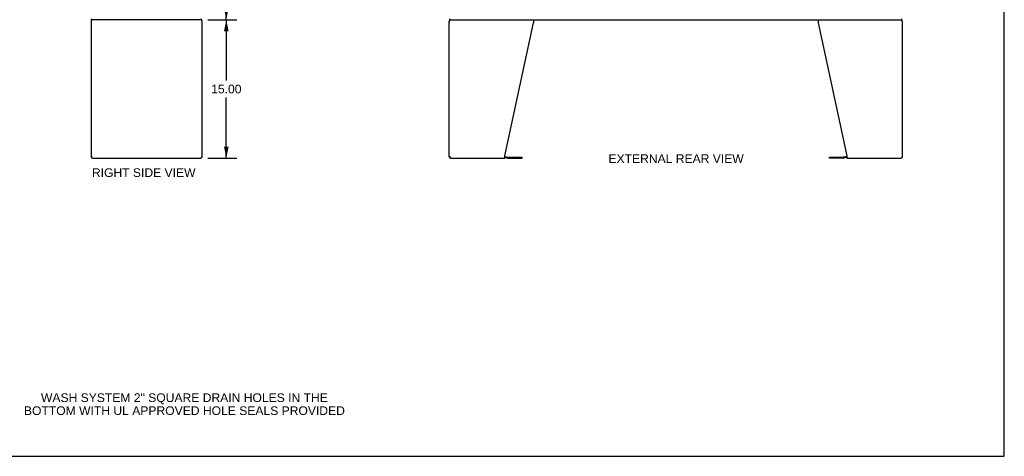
# Model space of a CAD drawing. Header units: inches. Extents: x 0 to 212, y 0 to 138.
# Tile 75 of 80: x 106 to 212, y 0 to 47. Entities that reach past the tile are written whole.
import ezdxf

# ---------------------------------------------------------------- set-up
doc = ezdxf.new("R2010")
doc.units = ezdxf.units.IN
doc.header["$LTSCALE"] = 11.6875
doc.header["$MEASUREMENT"] = 0
doc.layers.get('0').update_dxf_attribs({"linetype": 'CONTINUOUS'})
doc.layers.add('DIMENSIONS', color=7, linetype='CONTINUOUS')
doc.styles.get("Standard").update_dxf_attribs({"font": 'arial.ttf'})
doc.dimstyles.new('DIMSTYLE_1', dxfattribs={"dimtxt": 0.9375, "dimasz": 1.25, "dimexe": 0.09, "dimexo": 0.07, "dimgap": 0.0375, "dimtad": 0, "dimtih": 1, "dimtoh": 1, "dimzin": 4, "dimdsep": 46, "dimtxsty": 'Standard', "dimblk": '_FILLED', "dimblk1": '_FILLED', "dimblk2": '_FILLED', "dimcen": 0.09, "dimadec": 3, "dimazin": 1, "dimtfac": 1, "dimtdec": 3, "dimtofl": 0, "dimtmove": 0, "dimatfit": 3, "dimldrblk": '_FILLED', "dimfxl": 0, "dimtolj": 1, "dimtzin": 4, "dimarcsym": 0})

# ---------------------------------------------------------------- blocks, each defined once
blk = doc.blocks.new('_FILLED')
at = {"color": 0, "linetype": 'ByBlock'}
blk.add_solid([(0, 0), (-1, 0.2), (-1, -0.2)], dxfattribs=at)
blk = doc.blocks.new('*D8')
at = {"layer": 'DIMENSIONS', "color": 2, "linetype": 'Continuous'}
for p, q in [((126.56, 107.25), (129.48, 107.25)), ((128.36, 107.25), (128.36, 78.19)), ((128.36, 47.25), (128.36, 76.32)), ((126.56, 47.25), (129.48, 47.25))]:
    blk.add_line(p, q, dxfattribs=at)
at = {"layer": 'DIMENSIONS', "color": 2, "linetype": 'Continuous', "xscale": 1.25, "yscale": 1.25, "zscale": 1.25}
for p, rotation in [((128.36, 107.25), 90), ((128.36, 47.25), 270)]:
    blk.add_blockref('_FILLED', p, dxfattribs=dict(at, rotation=rotation))
at = {"layer": 'DIMENSIONS', "color": 2, "linetype": 'Continuous', "insert": (128.36, 77.72), "char_height": 0.938, "width": 3.276, "attachment_point": 2, "line_spacing_factor": 0.9}
blk.add_mtext('60.00', dxfattribs=at)
blk = doc.blocks.new('*D9')
at = {"layer": 'DIMENSIONS', "color": 2, "linetype": 'Continuous'}
for p, q in [((126.37, 47.25), (129.48, 47.25)), ((128.36, 47.25), (128.36, 40.69)), ((128.36, 32.25), (128.36, 38.82)), ((126.37, 32.25), (129.48, 32.25))]:
    blk.add_line(p, q, dxfattribs=at)
at = {"layer": 'DIMENSIONS', "color": 2, "linetype": 'Continuous', "xscale": 1.25, "yscale": 1.25, "zscale": 1.25}
for p, rotation in [((128.36, 47.25), 90), ((128.36, 32.25), 270)]:
    blk.add_blockref('_FILLED', p, dxfattribs=dict(at, rotation=rotation))
at = {"layer": 'DIMENSIONS', "color": 2, "linetype": 'Continuous', "insert": (128.36, 40.22), "char_height": 0.938, "width": 3.276, "attachment_point": 2, "line_spacing_factor": 0.9}
blk.add_mtext('15.00', dxfattribs=at)

msp = doc.modelspace()

# ---------------------------------------------------------------- linework, layer by layer
at = {"color": 7, "linetype": 'Continuous'}
for p, q in [((212.5, 0), (212.5, 137.5)), ((113.792, 47.254), (113.792, 47.358)), ((125.688, 47.254), (113.792, 47.254)), ((125.688, 47.254), (125.688, 47.358)), ((152.526, 47.254), (152.526, 47.358)), ((152.526, 47.254), (201.422, 47.254)), ((201.422, 47.254), (201.422, 47.358)), ((113.865, 32.374), (113.865, 32.447)), ((152.601, 32.373), (152.601, 32.446)), ((158.474, 32.354), (158.814, 32.263)), ((158.857, 32.257), (160.343, 32.257)), ((160.343, 32.257), (160.343, 32.361)), ((193.606, 32.257), (193.606, 32.361)), ((195.092, 32.257), (193.606, 32.257)), ((195.474, 32.354), (195.135, 32.263)), ((0, 0), (212.5, 0))]:
    msp.add_line(p, q, dxfattribs=at)
at = {"color": 3, "linetype": 'Continuous'}
for p, q in [((113.74, 47.088), (113.74, 32.421)), ((125.74, 32.421), (125.74, 47.088)), ((152.474, 32.421), (152.474, 47.088)), ((158.474, 32.503), (161.598, 46.914)), ((161.598, 47.254), (161.598, 46.914)), ((192.351, 47.254), (192.351, 46.914)), ((192.351, 46.914), (195.474, 32.503)), ((201.474, 32.421), (201.474, 47.088)), ((113.906, 32.254), (125.573, 32.254)), ((152.641, 32.254), (158.474, 32.254)), ((158.474, 32.254), (158.474, 32.503)), ((158.491, 32.457), (158.84, 32.363)), ((158.857, 32.361), (160.343, 32.361)), ((193.606, 32.361), (195.092, 32.361)), ((195.457, 32.457), (195.108, 32.363)), ((195.474, 32.503), (195.474, 32.254)), ((195.474, 32.254), (201.308, 32.254))]:
    msp.add_line(p, q, dxfattribs=at)
at = {"color": 7, "linetype": 'Continuous'}
msp.add_lwpolyline([(113.775, 47.292), (113.776, 47.287), (113.776, 47.282), (113.777, 47.278), (113.778, 47.274), (113.779, 47.27), (113.78, 47.267), (113.781, 47.265), (113.782, 47.262), (113.783, 47.26), (113.784, 47.258), (113.786, 47.256), (113.787, 47.255), (113.789, 47.255), (113.79, 47.254), (113.792, 47.254)], dxfattribs=at)
at = {"color": 3, "linetype": 'Continuous'}
for centre, radius, start, end in [((113.906, 47.088), 0.167, 90, 180), ((125.573, 47.088), 0.167, 0, 81), ((152.641, 47.088), 0.167, 90, 180), ((201.308, 47.088), 0.167, 0, 81), ((113.906, 32.421), 0.167, 180, 270), ((125.573, 32.421), 0.167, 270, 360), ((152.641, 32.421), 0.167, 180, 270), ((158.448, 32.296), 0.167, 75, 81.03902), ((158.857, 32.423), 0.0625, 255, 270), ((195.092, 32.423), 0.0625, 270, 285), ((195.5, 32.296), 0.167, 98.96098, 105), ((201.308, 32.421), 0.167, 270, 360)]:
    msp.add_arc(centre, radius, start, end, dxfattribs=at)
at = {"color": 7, "linetype": 'Continuous'}
for centre, start, end in [((158.857, 32.423), 255, 270), ((195.092, 32.423), 270, 285)]:
    msp.add_arc(centre, 0.167, start, end, dxfattribs=at)

# ---------------------------------------------------------------- texts
at = {"layer": 'DIMENSIONS', "color": 2, "linetype": 'Continuous', "char_height": 0.9375, "attachment_point": 2, "line_spacing_factor": 0.9}
for s, insert, width in [('EXTERNAL REAR VIEW', (177.005, 32.684), 14.59572), ('RIGHT SIDE VIEW', (119.428, 31.169), 11.1803), ('WASH SYSTEM 2" SQUARE DRAIN HOLES IN THE\\PBOTTOM WITH UL APPROVED HOLE SEALS PROVIDED', (123.828, 6.815), 34.64219)]:
    msp.add_mtext(s, dxfattribs=dict(at, insert=insert, width=width))

# ---------------------------------------------------------------- dimensions: what is measured, and where the dimension line sits
at = {"layer": 'DIMENSIONS', "color": 2, "linetype": 'Continuous'}
for base, p1, p2, picture, middle in [((128.357, 47.254), (126.493, 107.254), (126.493, 47.254), '*D8', (128.35, 77.249)), ((128.357, 32.254), (126.302, 47.254), (126.302, 32.254), '*D9', (128.397, 39.749))]:
    dim = msp.add_linear_dim(base=base, p1=p1, p2=p2, angle=270, dimstyle='DIMSTYLE_1', dxfattribs=at)
    dim.commit()
    dim.dimension.update_dxf_attribs({"geometry": picture, "text_midpoint": middle, "dimtype": 160})

doc.saveas('drawing.dxf')
